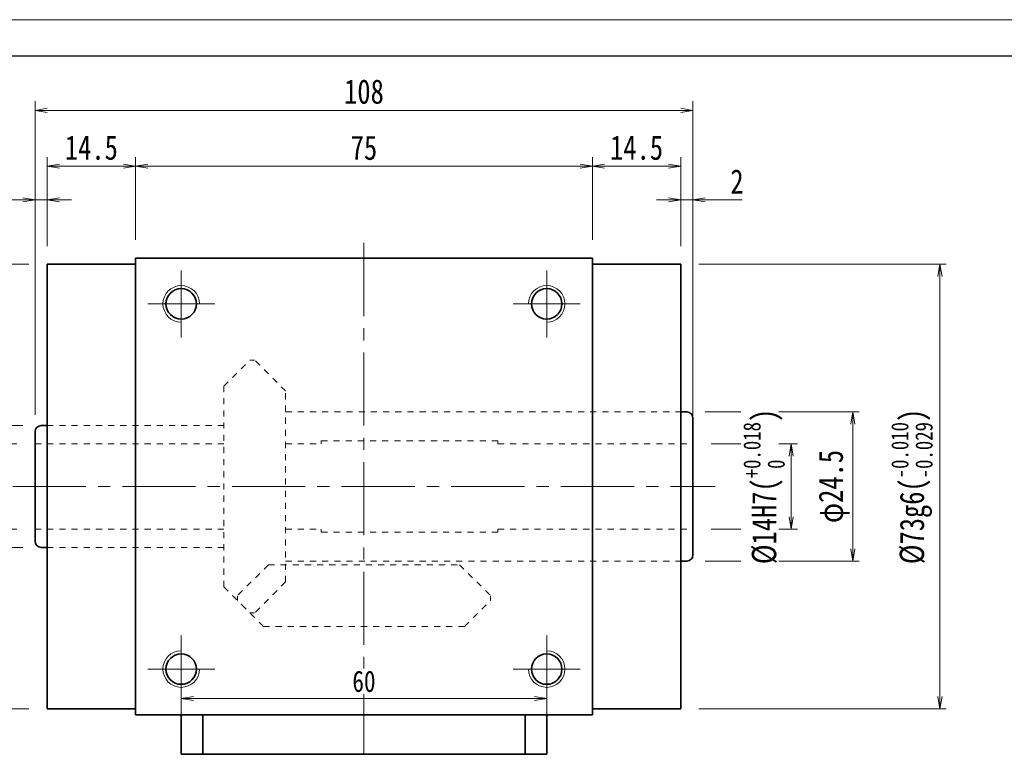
# Model space of a CAD drawing. Header units: millimetres. Extents: x -2 to 505, y 0 to 357.
# Tile 4 of 8: x 79 to 241, y 237 to 357. Entities that reach past the tile are written whole.
import ezdxf

# ---------------------------------------------------------------- set-up
doc = ezdxf.new("R2010")
doc.units = ezdxf.units.MM
doc.linetypes.add('点画线', pattern=[18, 12, -2, 2, -2])
doc.linetypes.add('虚线', pattern=[2, 1, -1])
for name, color, linetype, lineweight in [('EB0_1', 7, 'Continuous', 35), ('中心线层', 1, '点画线', 18), ('图框_外框线', 7, 'Continuous', 18), ('尺寸线层', 3, 'Continuous', 18), ('粗实线层', 7, 'Continuous', 35), ('虚线层_1', 6, '虚线', 18)]:
    doc.layers.add(name, color=color, linetype=linetype, lineweight=lineweight)
doc.styles.add('宋体', font='SimSun.ttf', dxfattribs={"width": 0.8})
doc.dimstyles.new('A水平标注$0', dxfattribs={"dimtxt": 3.5, "dimasz": 2, "dimexe": 1.5, "dimexo": 3, "dimgap": 1.1, "dimtad": 1, "dimtoh": 1, "dimdec": 4, "dimdsep": 46, "dimtxsty": '宋体', "dimblk": 'OPEN', "dimcen": 3, "dimclrd": 3, "dimclre": 3, "dimclrt": 6, "dimadec": 0, "dimazin": 0, "dimtm": 1e-09, "dimtfac": 1, "dimtdec": 4, "dimtix": 1, "dimtmove": 0, "dimatfit": 3, "dimldrblk": 'OPEN', "dimfxl": 0, "dimlwd": 13, "dimlwe": 13, "dimarcsym": 0})
doc.dimstyles.new('D直径标注φ25', dxfattribs={"dimtxt": 3.5, "dimasz": 2, "dimexe": 1, "dimexo": 3, "dimtad": 1, "dimtoh": 1, "dimdec": 1, "dimdsep": 46, "dimtxsty": '宋体', "dimblk": 'OPEN', "dimcen": 3, "dimclrd": 3, "dimclre": 3, "dimclrt": 130, "dimadec": 0, "dimazin": 0, "dimtm": 1e-09, "dimtfac": 1, "dimtdec": 1, "dimtmove": 0, "dimatfit": 0, "dimldrblk": 'OPEN', "dimfxl": 0, "dimlwd": 13, "dimlwe": 13, "dimarcsym": 0})

# ---------------------------------------------------------------- blocks, each defined once
blk = doc.blocks.new('_Open')
at = {"color": 0, "linetype": 'ByBlock', "lineweight": -2}
for p, q in [((-1, 0.167), (0, 0)), ((-1, -0.167), (0, 0)), ((0, 0), (-1, 0))]:
    blk.add_line(p, q, dxfattribs=at)
blk = doc.blocks.new('*D15')
at = {"layer": 'Defpoints', "color": 0, "transparency": 16777216}
for p in [(82.87, 290.59), (60.98, 270.59), (82.87, 270.59)]:
    blk.add_point(p, dxfattribs=at)
at = {"layer": '尺寸线层', "color": 3, "lineweight": 13, "transparency": 16777216}
for p, q in [((79.87, 290.59), (59.98, 290.59)), ((60.98, 288.59), (60.98, 272.59)), ((79.87, 270.59), (59.98, 270.59))]:
    blk.add_line(p, q, dxfattribs=at)
at = {"layer": '尺寸线层', "color": 3, "lineweight": 13, "transparency": 16777216, "xscale": 2, "yscale": 2, "zscale": 2}
for p, rotation in [((60.98, 290.59), 90), ((60.98, 270.59), 270)]:
    blk.add_blockref('_Open', p, dxfattribs=dict(at, rotation=rotation))
at = {"layer": '尺寸线层', "color": 130, "transparency": 16777216, "insert": (57.89, 280.59), "char_height": 4, "attachment_point": 5, "rotation": 90, "style": '宋体', "bg_fill": 3, "box_fill_scale": 1.1, "bg_fill_color": 257, "bg_fill_transparency": 0}
blk.add_mtext('φ20', dxfattribs=at)
blk = doc.blocks.new('*D16')
at = {"layer": 'Defpoints', "color": 0, "transparency": 16777216}
for p in [(188.87, 292.84), (188.87, 268.34), (216.14, 268.34)]:
    blk.add_point(p, dxfattribs=at)
at = {"layer": '尺寸线层', "color": 3, "lineweight": 13, "transparency": 16777216}
for p, q in [((191.87, 292.84), (217.14, 292.84)), ((216.14, 290.84), (216.14, 270.34)), ((191.87, 268.34), (217.14, 268.34))]:
    blk.add_line(p, q, dxfattribs=at)
at = {"layer": '尺寸线层', "color": 3, "lineweight": 13, "transparency": 16777216, "xscale": 2, "yscale": 2, "zscale": 2}
for p, rotation in [((216.14, 292.84), 90), ((216.14, 268.34), 270)]:
    blk.add_blockref('_Open', p, dxfattribs=dict(at, rotation=rotation))
at = {"layer": '尺寸线层', "color": 130, "transparency": 16777216, "insert": (213.05, 280.59), "char_height": 4, "attachment_point": 5, "rotation": 90, "style": '宋体', "bg_fill": 3, "box_fill_scale": 1.1, "bg_fill_color": 257, "bg_fill_transparency": 0}
blk.add_mtext('φ24.5', dxfattribs=at)
blk = doc.blocks.new('*D17')
at = {"layer": 'Defpoints', "color": 0, "transparency": 16777216}
for p in [(187.87, 317.09), (187.87, 244.09), (230.43, 244.09)]:
    blk.add_point(p, dxfattribs=at)
at = {"layer": '尺寸线层', "color": 3, "lineweight": 13, "transparency": 16777216}
for p, q in [((190.87, 317.09), (231.43, 317.09)), ((230.43, 315.09), (230.43, 246.09)), ((190.87, 244.09), (231.43, 244.09))]:
    blk.add_line(p, q, dxfattribs=at)
at = {"layer": '尺寸线层', "color": 3, "lineweight": 13, "transparency": 16777216, "xscale": 2, "yscale": 2, "zscale": 2}
for p, rotation in [((230.43, 317.09), 90), ((230.43, 244.09), 270)]:
    blk.add_blockref('_Open', p, dxfattribs=dict(at, rotation=rotation))
at = {"layer": '尺寸线层', "color": 130, "transparency": 16777216, "insert": (225.82, 280.59), "char_height": 4, "attachment_point": 5, "rotation": 90, "style": '宋体', "bg_fill": 3, "box_fill_scale": 1.1, "bg_fill_color": 257, "bg_fill_transparency": 0}
blk.add_mtext('{\\A1;\\A1;%%C73g6({\\H0.707107x;\\S-0.010^ -0.029;})}', dxfattribs=at)
blk = doc.blocks.new('*D18')
at = {"layer": 'Defpoints', "color": 0, "transparency": 16777216}
for p in [(189.87, 327.66), (187.87, 317.09), (189.87, 289.34)]:
    blk.add_point(p, dxfattribs=at)
at = {"layer": '尺寸线层', "color": 3, "lineweight": 13, "transparency": 16777216}
for p, q in [((187.87, 320.09), (187.87, 329.16)), ((189.87, 292.34), (189.87, 329.16)), ((185.87, 327.66), (183.87, 327.66)), ((187.87, 327.66), (189.87, 327.66)), ((195.11, 327.66), (191.87, 327.66)), ((197.98, 327.66), (195.11, 327.66))]:
    blk.add_line(p, q, dxfattribs=at)
at = {"layer": '尺寸线层', "color": 3, "lineweight": 13, "transparency": 16777216, "xscale": 2, "yscale": 2, "zscale": 2}
blk.add_blockref('_Open', (187.87, 327.66), dxfattribs=at)
at = {"layer": '尺寸线层', "color": 3, "lineweight": 13, "transparency": 16777216, "xscale": 2, "yscale": 2, "zscale": 2, "rotation": 180}
blk.add_blockref('_Open', (189.87, 327.66), dxfattribs=at)
at = {"layer": '尺寸线层', "color": 6, "transparency": 16777216, "insert": (197.1, 330.69), "char_height": 4, "attachment_point": 5, "style": '宋体', "bg_fill": 3, "box_fill_scale": 1.1, "bg_fill_color": 257, "bg_fill_transparency": 0}
blk.add_mtext('2', dxfattribs=at)
blk = doc.blocks.new('*D19')
at = {"layer": 'Defpoints', "color": 0, "transparency": 16777216}
for p in [(187.87, 333.19), (173.37, 318.09), (187.87, 317.09)]:
    blk.add_point(p, dxfattribs=at)
at = {"layer": '尺寸线层', "color": 3, "lineweight": 13, "transparency": 16777216}
for p, q in [((173.37, 321.09), (173.37, 334.69)), ((187.87, 320.09), (187.87, 334.69)), ((175.37, 333.19), (185.87, 333.19))]:
    blk.add_line(p, q, dxfattribs=at)
at = {"layer": '尺寸线层', "color": 3, "lineweight": 13, "transparency": 16777216, "xscale": 2, "yscale": 2, "zscale": 2, "rotation": 180}
blk.add_blockref('_Open', (173.37, 333.19), dxfattribs=at)
at = {"layer": '尺寸线层', "color": 3, "lineweight": 13, "transparency": 16777216, "xscale": 2, "yscale": 2, "zscale": 2}
blk.add_blockref('_Open', (187.87, 333.19), dxfattribs=at)
at = {"layer": '尺寸线层', "color": 6, "transparency": 16777216, "insert": (180.62, 336.23), "char_height": 4, "attachment_point": 5, "style": '宋体', "bg_fill": 3, "box_fill_scale": 1.1, "bg_fill_color": 257, "bg_fill_transparency": 0}
blk.add_mtext('14.5', dxfattribs=at)
blk = doc.blocks.new('*D20')
at = {"layer": 'Defpoints', "color": 0, "transparency": 16777216}
for p in [(81.87, 342.38), (81.87, 290.25), (189.87, 290.34)]:
    blk.add_point(p, dxfattribs=at)
at = {"layer": '尺寸线层', "color": 3, "lineweight": 13, "transparency": 16777216}
for p, q in [((81.87, 293.25), (81.87, 343.88)), ((189.87, 293.34), (189.87, 343.88)), ((187.87, 342.38), (83.87, 342.38))]:
    blk.add_line(p, q, dxfattribs=at)
at = {"layer": '尺寸线层', "color": 3, "lineweight": 13, "transparency": 16777216, "xscale": 2, "yscale": 2, "zscale": 2, "rotation": 180}
blk.add_blockref('_Open', (81.87, 342.38), dxfattribs=at)
at = {"layer": '尺寸线层', "color": 3, "lineweight": 13, "transparency": 16777216, "xscale": 2, "yscale": 2, "zscale": 2}
blk.add_blockref('_Open', (189.87, 342.38), dxfattribs=at)
at = {"layer": '尺寸线层', "color": 6, "transparency": 16777216, "insert": (135.87, 345.44), "char_height": 4, "attachment_point": 5, "style": '宋体', "bg_fill": 3, "box_fill_scale": 1.1, "bg_fill_color": 257, "bg_fill_transparency": 0}
blk.add_mtext('108', dxfattribs=at)
blk = doc.blocks.new('*D21')
at = {"layer": 'Defpoints', "color": 0, "transparency": 16777216}
for p in [(173.37, 333.19), (98.37, 318.09), (173.37, 318.09)]:
    blk.add_point(p, dxfattribs=at)
at = {"layer": '尺寸线层', "color": 3, "lineweight": 13, "transparency": 16777216}
for p, q in [((98.37, 321.09), (98.37, 334.69)), ((173.37, 321.09), (173.37, 334.69)), ((100.37, 333.19), (171.37, 333.19))]:
    blk.add_line(p, q, dxfattribs=at)
at = {"layer": '尺寸线层', "color": 3, "lineweight": 13, "transparency": 16777216, "xscale": 2, "yscale": 2, "zscale": 2, "rotation": 180}
blk.add_blockref('_Open', (98.37, 333.19), dxfattribs=at)
at = {"layer": '尺寸线层', "color": 3, "lineweight": 13, "transparency": 16777216, "xscale": 2, "yscale": 2, "zscale": 2}
blk.add_blockref('_Open', (173.37, 333.19), dxfattribs=at)
at = {"layer": '尺寸线层', "color": 6, "transparency": 16777216, "insert": (135.87, 336.22), "char_height": 4, "attachment_point": 5, "style": '宋体', "bg_fill": 3, "box_fill_scale": 1.1, "bg_fill_color": 257, "bg_fill_transparency": 0}
blk.add_mtext('75', dxfattribs=at)
blk = doc.blocks.new('*D22')
at = {"layer": 'Defpoints', "color": 0, "transparency": 16777216}
for p in [(83.87, 333.19), (83.87, 317.09), (98.37, 318.09)]:
    blk.add_point(p, dxfattribs=at)
at = {"layer": '尺寸线层', "color": 3, "lineweight": 13, "transparency": 16777216}
for p, q in [((83.87, 320.09), (83.87, 334.69)), ((98.37, 321.09), (98.37, 334.69)), ((96.37, 333.19), (85.87, 333.19))]:
    blk.add_line(p, q, dxfattribs=at)
at = {"layer": '尺寸线层', "color": 3, "lineweight": 13, "transparency": 16777216, "xscale": 2, "yscale": 2, "zscale": 2, "rotation": 180}
blk.add_blockref('_Open', (83.87, 333.19), dxfattribs=at)
at = {"layer": '尺寸线层', "color": 3, "lineweight": 13, "transparency": 16777216, "xscale": 2, "yscale": 2, "zscale": 2}
blk.add_blockref('_Open', (98.37, 333.19), dxfattribs=at)
at = {"layer": '尺寸线层', "color": 6, "transparency": 16777216, "insert": (91.12, 336.23), "char_height": 4, "attachment_point": 5, "style": '宋体', "bg_fill": 3, "box_fill_scale": 1.1, "bg_fill_color": 257, "bg_fill_transparency": 0}
blk.add_mtext('14.5', dxfattribs=at)
blk = doc.blocks.new('*D23')
at = {"layer": 'Defpoints', "color": 0, "transparency": 16777216}
for p in [(81.87, 327.66), (83.87, 317.09), (81.87, 289.34)]:
    blk.add_point(p, dxfattribs=at)
at = {"layer": '尺寸线层', "color": 3, "lineweight": 13, "transparency": 16777216}
for p, q in [((81.87, 292.34), (81.87, 329.16)), ((83.87, 320.09), (83.87, 329.16)), ((73.75, 327.66), (76.62, 327.66)), ((76.62, 327.66), (79.87, 327.66)), ((83.87, 327.66), (81.87, 327.66)), ((85.87, 327.66), (87.87, 327.66))]:
    blk.add_line(p, q, dxfattribs=at)
at = {"layer": '尺寸线层', "color": 3, "lineweight": 13, "transparency": 16777216, "xscale": 2, "yscale": 2, "zscale": 2}
blk.add_blockref('_Open', (81.87, 327.66), dxfattribs=at)
at = {"layer": '尺寸线层', "color": 3, "lineweight": 13, "transparency": 16777216, "xscale": 2, "yscale": 2, "zscale": 2, "rotation": 180}
blk.add_blockref('_Open', (83.87, 327.66), dxfattribs=at)
at = {"layer": '尺寸线层', "color": 6, "transparency": 16777216, "insert": (74.64, 330.69), "char_height": 4, "attachment_point": 5, "style": '宋体', "bg_fill": 3, "box_fill_scale": 1.1, "bg_fill_color": 257, "bg_fill_transparency": 0}
blk.add_mtext('2', dxfattribs=at)
blk = doc.blocks.new('*D24')
at = {"layer": 'Defpoints', "color": 0, "transparency": 16777216}
for p in [(83.87, 317.09), (52.38, 244.09), (83.87, 244.09)]:
    blk.add_point(p, dxfattribs=at)
at = {"layer": '尺寸线层', "color": 3, "lineweight": 13, "transparency": 16777216}
for p, q in [((80.87, 317.09), (51.38, 317.09)), ((52.38, 315.09), (52.38, 246.09)), ((80.87, 244.09), (51.38, 244.09))]:
    blk.add_line(p, q, dxfattribs=at)
at = {"layer": '尺寸线层', "color": 3, "lineweight": 13, "transparency": 16777216, "xscale": 2, "yscale": 2, "zscale": 2}
for p, rotation in [((52.38, 317.09), 89.99999999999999), ((52.38, 244.09), 270)]:
    blk.add_blockref('_Open', p, dxfattribs=dict(at, rotation=rotation))
at = {"layer": '尺寸线层', "color": 130, "transparency": 16777216, "insert": (47.76, 280.59), "char_height": 4, "attachment_point": 5, "rotation": 90, "style": '宋体', "bg_fill": 3, "box_fill_scale": 1.1, "bg_fill_color": 257, "bg_fill_transparency": 0}
blk.add_mtext('{\\A1;\\A1;%%C73g6({\\H0.707107x;\\S-0.010^ -0.029;})}', dxfattribs=at)
blk = doc.blocks.new('*D25')
at = {"layer": 'Defpoints', "color": 0, "transparency": 16777216}
for p in [(81.87, 287.59), (81.87, 273.59)]:
    blk.add_point(p, dxfattribs=at)
at = {"layer": '尺寸线层', "color": 3, "lineweight": 13, "transparency": 16777216}
for p, q in [((78.87, 287.59), (71.72, 287.59)), ((72.72, 285.59), (72.72, 275.59)), ((78.87, 273.59), (71.72, 273.59))]:
    blk.add_line(p, q, dxfattribs=at)
at = {"layer": '尺寸线层', "color": 3, "lineweight": 13, "transparency": 16777216, "xscale": 2, "yscale": 2, "zscale": 2}
for p, rotation in [((72.72, 287.59), 90), ((72.72, 273.59), 270)]:
    blk.add_blockref('_Open', p, dxfattribs=dict(at, rotation=rotation))
at = {"layer": '尺寸线层', "color": 130, "transparency": 16777216, "insert": (68.23, 280.59), "char_height": 4, "attachment_point": 5, "rotation": 90, "style": '宋体', "bg_fill": 3, "box_fill_scale": 1.1, "bg_fill_color": 257, "bg_fill_transparency": 0}
blk.add_mtext('{\\A1;\\A1;%%C14H7({\\H0.707107x;\\S+0.018^  0;})}', dxfattribs=at)
at = {"layer": 'Defpoints', "color": 0, "transparency": 16777216}
blk.add_point((72.72, 273.59), dxfattribs=at)
blk = doc.blocks.new('*D26')
at = {"layer": 'Defpoints', "color": 0, "transparency": 16777216}
for p in [(189.87, 287.59), (189.87, 273.59)]:
    blk.add_point(p, dxfattribs=at)
at = {"layer": '尺寸线层', "color": 3, "lineweight": 13, "transparency": 16777216}
for p, q in [((192.87, 287.59), (207.02, 287.59)), ((206.02, 285.59), (206.02, 275.59)), ((192.87, 273.59), (207.02, 273.59))]:
    blk.add_line(p, q, dxfattribs=at)
at = {"layer": '尺寸线层', "color": 3, "lineweight": 13, "transparency": 16777216, "xscale": 2, "yscale": 2, "zscale": 2}
for p, rotation in [((206.02, 287.59), 90), ((206.02, 273.59), 270)]:
    blk.add_blockref('_Open', p, dxfattribs=dict(at, rotation=rotation))
at = {"layer": '尺寸线层', "color": 130, "transparency": 16777216, "insert": (201.54, 280.59), "char_height": 4, "attachment_point": 5, "rotation": 90, "style": '宋体', "bg_fill": 3, "box_fill_scale": 1.1, "bg_fill_color": 257, "bg_fill_transparency": 0}
blk.add_mtext('{\\A1;\\A1;%%C14H7({\\H0.707107x;\\S+0.018^  0;})}', dxfattribs=at)
at = {"layer": 'Defpoints', "color": 0, "transparency": 16777216}
blk.add_point((206.02, 273.59), dxfattribs=at)
blk = doc.blocks.new('*D36')
at = {"color": 3, "lineweight": 13, "transparency": 16777216}
for p, q in [((105.87, 242.84), (105.87, 247.25)), ((107.87, 245.75), (163.87, 245.75)), ((165.87, 242.84), (165.87, 247.25))]:
    blk.add_line(p, q, dxfattribs=at)
at = {"layer": 'Defpoints', "color": 0, "transparency": 16777216}
for p in [(165.87, 245.75), (105.87, 239.84), (165.87, 239.84)]:
    blk.add_point(p, dxfattribs=at)
at = {"color": 3, "lineweight": 13, "transparency": 16777216, "xscale": 2, "yscale": 2, "zscale": 2, "rotation": 180}
blk.add_blockref('_Open', (105.87, 245.75), dxfattribs=at)
at = {"color": 3, "lineweight": 13, "transparency": 16777216, "xscale": 2, "yscale": 2, "zscale": 2}
blk.add_blockref('_Open', (165.87, 245.75), dxfattribs=at)
at = {"color": 6, "transparency": 16777216, "insert": (135.87, 248.56), "char_height": 3.5, "attachment_point": 5, "style": '宋体', "bg_fill": 3, "box_fill_scale": 1.1, "bg_fill_color": 257, "bg_fill_transparency": 0}
blk.add_mtext('60', dxfattribs=at)

msp = doc.modelspace()

# ---------------------------------------------------------------- linework, layer by layer
at = {"layer": 'EB0_1'}
msp.add_line((165.86947, 236.5901), (105.86947, 236.5901), dxfattribs=at)
at = {"layer": '中心线层'}
for p, q in [((135.86947, 236.5901), (135.86947, 321.0901)), ((105.86947, 305.0901), (105.86947, 316.0901)), ((165.86947, 316.0901), (165.86947, 305.0901)), ((100.36947, 310.5901), (111.36947, 310.5901)), ((160.36947, 310.5901), (171.36947, 310.5901)), ((78.2093, 280.5901), (193.52963, 280.5901)), ((105.86947, 245.0901), (105.86947, 256.0901)), ((165.86947, 256.0901), (165.86947, 245.0901)), ((111.36947, 250.5901), (100.36947, 250.5901)), ((171.36947, 250.5901), (160.36947, 250.5901))]:
    msp.add_line(p, q, dxfattribs=at)
at = {"layer": '粗实线层'}
for p, q in [((98.36947, 317.0901), (83.86947, 317.0901)), ((83.86947, 317.0901), (83.86947, 244.0901)), ((98.36947, 318.0901), (173.36947, 318.0901)), ((98.36947, 317.1901), (98.36947, 318.0901)), ((98.36947, 318.0901), (98.36947, 243.0901)), ((173.36947, 318.0901), (173.36947, 243.0901)), ((173.36947, 317.0901), (187.86947, 317.0901)), ((187.86947, 317.0901), (187.86947, 244.0901)), ((187.86947, 292.8401), (188.86947, 292.8401)), ((189.86947, 291.8401), (189.86947, 269.3401)), ((81.86947, 289.5901), (81.86947, 271.5901)), ((83.86947, 290.5901), (82.86947, 290.5901)), ((83.86947, 270.5901), (82.86947, 270.5901)), ((187.86947, 268.3401), (188.86947, 268.3401)), ((98.36947, 244.0901), (83.86947, 244.0901)), ((173.36947, 244.0901), (187.86947, 244.0901)), ((98.36947, 243.0901), (173.36947, 243.0901)), ((105.86947, 236.5901), (105.86947, 243.0901)), ((109.41195, 236.5901), (109.41195, 243.0901)), ((162.32698, 236.5901), (162.32698, 243.0901)), ((165.86947, 236.5901), (165.86947, 243.0901))]:
    msp.add_line(p, q, dxfattribs=at)
for centre in [(105.86947, 310.5901), (165.86947, 310.5901), (105.86947, 250.5901), (165.86947, 250.5901)]:
    msp.add_circle(centre, 2.5, dxfattribs=at)
at = {"layer": '粗实线层', "lineweight": 18}
for centre, start, end in [((105.86947, 310.5901), 0, 270), ((165.86947, 310.5901), 270, 180), ((105.86947, 250.5901), 90, 360), ((165.86947, 250.5901), 180, 90)]:
    msp.add_arc(centre, 3, start, end, dxfattribs=at)
at = {"layer": '粗实线层'}
for centre, start, end in [((188.86947, 291.8401), 0, 90), ((82.86947, 289.5901), 90, 180), ((82.86947, 271.5901), 180, 270), ((188.86947, 269.3401), 270, 360)]:
    msp.add_arc(centre, 1, start, end, dxfattribs=at)
at = {"layer": '虚线层_1', "linetype": '虚线', "lineweight": 18}
for p, q in [((112.86947, 297.0901), (117.13947, 301.3601)), ((117.13947, 301.3601), (117.92789, 301.3601)), ((123.00947, 296.27853), (117.92789, 301.3601)), ((112.86947, 264.0901), (112.86947, 297.0901)), ((123.00947, 264.90167), (123.00947, 296.27853)), ((123.00947, 292.8401), (187.86947, 292.8401)), ((83.86947, 290.5901), (112.86947, 290.5901)), ((128.86947, 288.0901), (128.86947, 287.5901)), ((128.86947, 288.0901), (157.86947, 288.0901)), ((157.86947, 288.0901), (157.86947, 287.5901)), ((81.86947, 287.5901), (112.86947, 287.5901)), ((123.00947, 287.5901), (128.86947, 287.5901)), ((157.86947, 287.5901), (189.86947, 287.5901)), ((81.86947, 273.5901), (112.86947, 273.5901)), ((123.00947, 273.5901), (128.86947, 273.5901)), ((128.86947, 273.0901), (128.86947, 273.5901)), ((157.86947, 273.0901), (157.86947, 273.5901)), ((157.86947, 273.5901), (189.86947, 273.5901)), ((128.86947, 273.0901), (157.86947, 273.0901)), ((83.86947, 270.5901), (112.86947, 270.5901)), ((123.00947, 268.3401), (187.86947, 268.3401)), ((120.18104, 267.7301), (115.09947, 262.64853)), ((120.18104, 267.7301), (151.55789, 267.7301)), ((151.55789, 267.7301), (156.63947, 262.64853)), ((112.86947, 264.0901), (117.13947, 259.8201)), ((123.00947, 264.90167), (117.92789, 259.8201)), ((115.09947, 261.8601), (115.09947, 262.64853)), ((119.36947, 257.5901), (115.09947, 261.8601)), ((152.36947, 257.5901), (156.63947, 261.8601)), ((156.63947, 261.8601), (156.63947, 262.64853)), ((117.13947, 259.8201), (117.92789, 259.8201)), ((119.36947, 257.5901), (152.36947, 257.5901))]:
    msp.add_line(p, q, dxfattribs=at)

# ---------------------------------------------------------------- next in the draw order: dimensions: what is measured, and where the dimension line sits
at = {"layer": '尺寸线层'}
for base, p1, p2, override, picture, middle in [((216.13565, 268.3401), (188.86947, 292.8401), (188.86947, 268.3401), {"dimtxt": 4, "dimgap": 1, "dimpost": 'φ<>'}, '*D16', (213.04626, 280.5901)), ((60.97722, 270.5901), (82.86947, 290.5901), (82.86947, 270.5901), {"dimtxt": 4, "dimgap": 1, "dimpost": 'φ<>', "dimblk": 'Open', "dimtfill": 1, "dimtfillclr": 256}, '*D15', (57.88783, 280.5901))]:
    dim = msp.add_linear_dim(base=base, p1=p1, p2=p2, angle=270, dimstyle='D直径标注φ25', override=override, dxfattribs=at)
    dim.commit()
    dim.dimension.update_dxf_attribs({"geometry": picture, "text_midpoint": middle})

# ---------------------------------------------------------------- next in the draw order: dimensions: what is measured, and where the dimension line sits
dim = msp.add_linear_dim(base=(230.43204, 244.0901), p1=(187.86947, 317.0901), p2=(187.86947, 244.0901), angle=270, text='{\\A1;\\A1;%%C73g6({\\H0.707107x;\\S-0.010^ -0.029;})}', dimstyle='D直径标注φ25', override={"dimtxt": 4, "dimgap": 1, "dimpost": 'φ<>', "dimtp": -0.01, "dimtm": 0.029, "dimtdec": 3, "dimtzin": 8}, dxfattribs=at)
dim.commit()
dim.dimension.update_dxf_attribs({"geometry": '*D17', "text_midpoint": (225.81552, 280.5901)})

# ---------------------------------------------------------------- next in the draw order: dimensions: what is measured, and where the dimension line sits
dim = msp.add_linear_dim(base=(189.86947, 327.65758), p1=(187.86947, 317.0901), p2=(189.86947, 289.3401), dimstyle='A水平标注$0', override={"dimtxt": 4, "dimblk": 'Open', "dimtfill": 1, "dimtfillclr": 256}, dxfattribs=at)
dim.commit()
dim.dimension.update_dxf_attribs({"geometry": '*D18', "text_midpoint": (197.09949, 327.65758), "dimtype": 160})

# ---------------------------------------------------------------- next in the draw order: dimensions: what is measured, and where the dimension line sits
dim = msp.add_linear_dim(base=(187.86947, 333.18694), p1=(173.36947, 318.0901), p2=(187.86947, 317.0901), dimstyle='A水平标注$0', override={"dimtxt": 4, "dimblk": 'Open', "dimtfill": 1, "dimtfillclr": 256}, dxfattribs=at)
dim.commit()
dim.dimension.update_dxf_attribs({"geometry": '*D19', "text_midpoint": (180.61947, 336.23107)})

# ---------------------------------------------------------------- next in the draw order: dimensions: what is measured, and where the dimension line sits
dim = msp.add_linear_dim(base=(81.86947, 342.38209), p1=(189.86947, 290.3401), p2=(81.86947, 290.25174), dimstyle='A水平标注$0', override={"dimtxt": 4, "dimblk": 'Open', "dimtfill": 1, "dimtfillclr": 256}, dxfattribs=at)
dim.commit()
dim.dimension.update_dxf_attribs({"geometry": '*D20', "text_midpoint": (135.86947, 345.43739)})

# ---------------------------------------------------------------- next in the draw order: dimensions: what is measured, and where the dimension line sits
dim = msp.add_linear_dim(base=(173.36947, 333.18694), p1=(98.36947, 318.0901), p2=(173.36947, 318.0901), dimstyle='A水平标注$0', override={"dimtxt": 4, "dimblk": 'Open', "dimtfill": 1, "dimtfillclr": 256}, dxfattribs=at)
dim.commit()
dim.dimension.update_dxf_attribs({"geometry": '*D21', "text_midpoint": (135.86947, 336.2199)})
dim = msp.add_linear_dim(base=(206.02357, 273.5901), p1=(189.86947, 287.5901), p2=(189.86947, 273.5901), angle=270, text='{\\A1;\\A1;%%C14H7({\\H0.707107x;\\S+0.018^  0;})}', dimstyle='D直径标注φ25', override={"dimtxt": 4, "dimgap": 1, "dimpost": 'φ<>', "dimtp": 0.018, "dimtm": 0, "dimtdec": 3, "dimtzin": 8}, dxfattribs=at)
dim.commit()
dim.dimension.update_dxf_attribs({"geometry": '*D26', "text_midpoint": (206.02357, 280.5901), "dimtype": 160})

# ---------------------------------------------------------------- next in the draw order: dimensions: what is measured, and where the dimension line sits
dim = msp.add_linear_dim(base=(83.86947, 333.18694), p1=(98.36947, 318.0901), p2=(83.86947, 317.0901), dimstyle='A水平标注$0', override={"dimtxt": 4, "dimblk": 'Open', "dimtfill": 1, "dimtfillclr": 256}, dxfattribs=at)
dim.commit()
dim.dimension.update_dxf_attribs({"geometry": '*D22', "text_midpoint": (91.11947, 336.23107)})

# ---------------------------------------------------------------- next in the draw order: dimensions: what is measured, and where the dimension line sits
dim = msp.add_linear_dim(base=(81.86947, 327.65758), p1=(83.86947, 317.0901), p2=(81.86947, 289.3401), dimstyle='A水平标注$0', override={"dimtxt": 4, "dimblk": 'Open', "dimtfill": 1, "dimtfillclr": 256}, dxfattribs=at)
dim.commit()
dim.dimension.update_dxf_attribs({"geometry": '*D23', "text_midpoint": (74.63944, 327.65758), "dimtype": 160})

# ---------------------------------------------------------------- next in the draw order: dimensions: what is measured, and where the dimension line sits
dim = msp.add_linear_dim(base=(52.37614, 244.0901), p1=(83.86947, 317.0901), p2=(83.86947, 244.0901), angle=270, text='{\\A1;\\A1;%%C73g6({\\H0.707107x;\\S-0.010^ -0.029;})}', dimstyle='D直径标注φ25', override={"dimtxt": 4, "dimgap": 1, "dimpost": 'φ<>', "dimtp": -0.01, "dimtm": 0.029, "dimtdec": 3, "dimtzin": 8}, dxfattribs=at)
dim.commit()
dim.dimension.update_dxf_attribs({"geometry": '*D24', "text_midpoint": (47.75962, 280.5901)})

# ---------------------------------------------------------------- next in the draw order: dimensions: what is measured, and where the dimension line sits
dim = msp.add_linear_dim(base=(72.71532, 273.5901), p1=(81.86947, 287.5901), p2=(81.86947, 273.5901), angle=270, text='{\\A1;\\A1;%%C14H7({\\H0.707107x;\\S+0.018^  0;})}', dimstyle='D直径标注φ25', override={"dimtxt": 4, "dimgap": 1, "dimpost": 'φ<>', "dimtp": 0.018, "dimtm": 0, "dimtdec": 3, "dimtzin": 8}, dxfattribs=at)
dim.commit()
dim.dimension.update_dxf_attribs({"geometry": '*D25', "text_midpoint": (72.71532, 280.5901), "dimtype": 160})

# ---------------------------------------------------------------- next in the draw order: linework, layer by layer
at = {"layer": '图框_外框线', "color": 3}
msp.add_lwpolyline([(0, 0), (505.23999, 0), (505.23999, 357.27685), (0, 357.27685)], close=True, dxfattribs=at)
at = {"layer": '图框_外框线', "color": 3, "lineweight": 25}
msp.add_lwpolyline([(30.07381, 6.01476), (499.22523, 6.01476), (499.22523, 351.26209), (30.07381, 351.26209)], close=True, dxfattribs=at)

# ---------------------------------------------------------------- next in the draw order: dimensions: what is measured, and where the dimension line sits
dim = msp.add_linear_dim(base=(165.86947, 245.74959), p1=(105.86947, 239.8401), p2=(165.86947, 239.8401), dimstyle='A水平标注$0')
dim.commit()
dim.dimension.update_dxf_attribs({"geometry": '*D36', "text_midpoint": (135.86947, 248.56049)})

doc.saveas('drawing.dxf')
